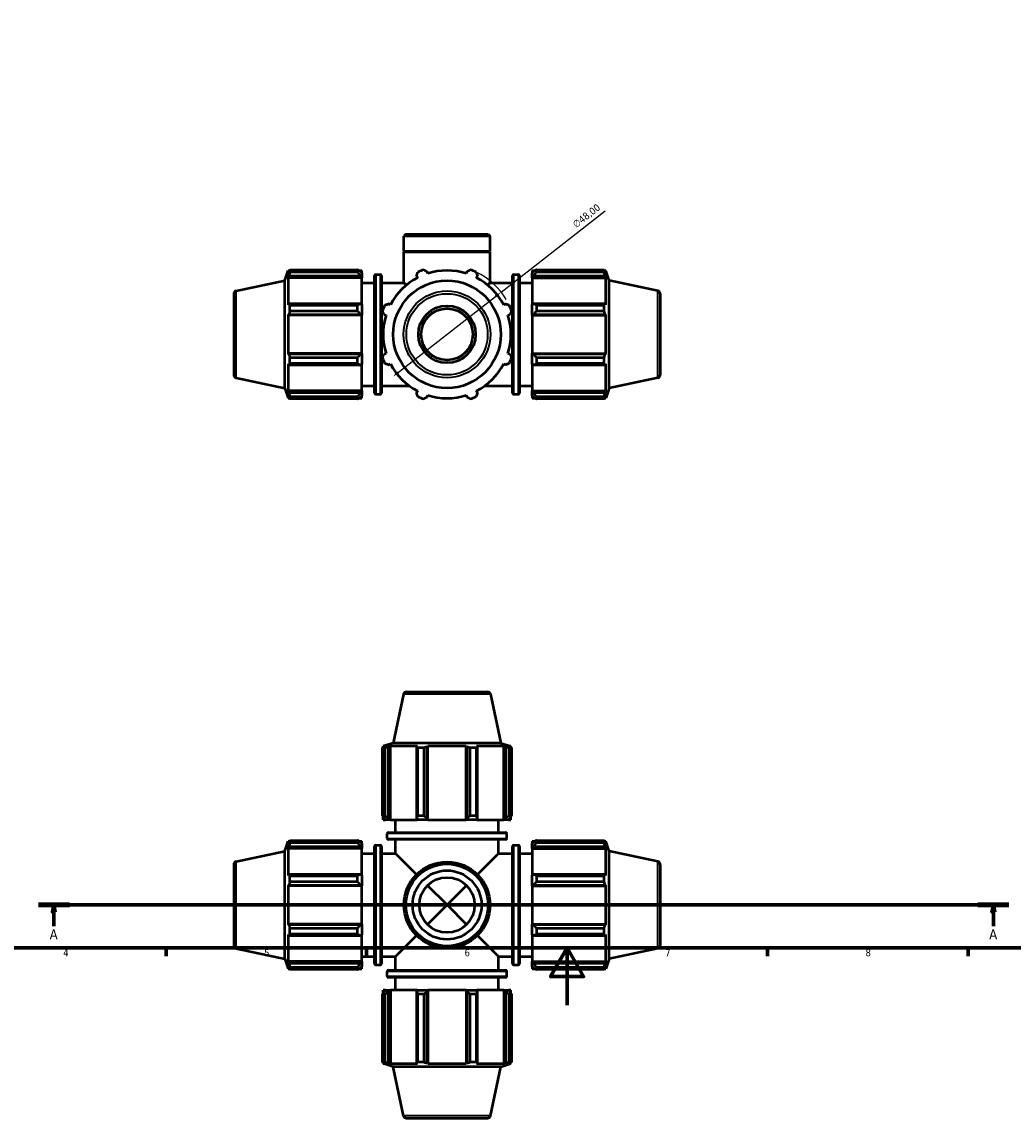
# Model space of a CAD drawing. Header units: millimetres. Extents: x 0 to 931, y -39 to 718.
# Tile 2 of 7: x 230 to 576, y -39 to 344. Entities that reach past the tile are written whole.
import ezdxf

# ---------------------------------------------------------------- set-up
doc = ezdxf.new("R2010")
doc.units = ezdxf.units.MM
doc.linetypes.add('CHAIN', pattern=[0.7087, 0.4724, -0.0591, 0.1181, -0.0591])
for name, color, linetype, lineweight in [('Border (ISO)', 7, 'Continuous', 70), ('Dimension (ISO)', 7, 'Continuous', 25), ('Section Line (ISO)', 7, 'CHAIN', 70), ('Visible (ISO)', 7, 'Continuous', 50), ('Visible Narrow (ISO)', 7, 'Continuous', 35)]:
    doc.layers.add(name, color=color, linetype=linetype, lineweight=lineweight)
doc.styles.add('Label Text (ISO)', font='tahoma.ttf')
doc.styles.add('Note Text (ISO)', font='tahoma.ttf')
doc.dimstyles.new('Default (ISO)', dxfattribs={"dimtxt": 2.5, "dimasz": 2.5, "dimexe": 3.175, "dimexo": 0, "dimgap": 0.762, "dimtad": 1, "dimrnd": 1e-08, "dimzin": 0, "dimtxsty": 'Note Text (ISO)', "dimcen": 0.09, "dimdle": 10, "dimclrd": 256, "dimclre": 256, "dimclrt": 256, "dimazin": 0, "dimtfac": 1.40208, "dimtmove": 0, "dimatfit": 3, "dimfxl": 1, "dimtolj": 1, "dimtzin": 0, "dimlwd": -1, "dimlwe": -1, "dimarcsym": 0})

# ---------------------------------------------------------------- blocks, each defined once
blk = doc.blocks.new('Borders Default Border')
at = {"layer": 'Border (ISO)'}
for p, q in [((280.33, 20), (280.33, 17.1)), ((350.42, 20), (350.42, 17.1)), ((490.58, 20), (490.58, 17.1)), ((560.67, 20), (560.67, 17.1))]:
    blk.add_line(p, q, dxfattribs=at)
at = {"layer": 'Border (ISO)', "flags": 128}
for points in [[(20, 20), (20, 574), (821, 574), (821, 20), (20, 20)], [(420.5, 0), (420.5, 20), (414.73, 10), (426.27, 10), (420.5, 20)]]:
    blk.add_lwpolyline(points, dxfattribs=at)
at = {"layer": 'Border (ISO)', "color": 232, "true_color": 0xca0064, "char_height": 2.5, "attachment_point": 7, "style": 'Note Text (ISO)'}
for s, insert in [('4', (244.42, 17.1)), ('5', (314.64, 17.05)), ('6', (384.66, 17.05)), ('7', (454.77, 17.1)), ('8', (524.81, 17.04))]:
    blk.add_mtext(s, dxfattribs=dict(at, insert=insert))
blk = doc.blocks.new('2dTransSection0')
at = {"layer": 'Section Line (ISO)', "linetype": 'CHAIN'}
blk.add_line((235.74, 35.03), (574.89, 35.03), dxfattribs=at)
at = {"layer": 'Section Line (ISO)', "linetype": 'Continuous', "lineweight": 140}
for p, q in [((235.74, 35.03), (246.56, 35.03)), ((564.07, 35.03), (574.89, 35.03))]:
    blk.add_line(p, q, dxfattribs=at)
at = {"layer": 'Section Line (ISO)', "linetype": 'Continuous'}
for p, q in [((241.15, 35.03), (240.65, 32.53)), ((241.15, 32.53), (241.15, 35.03)), ((241.65, 32.53), (241.15, 35.03)), ((569.48, 35.03), (568.98, 32.53)), ((569.48, 32.53), (569.48, 35.03)), ((569.98, 32.53), (569.48, 35.03)), ((240.65, 32.53), (241.65, 32.53)), ((241.15, 27.66), (241.15, 32.53)), ((568.98, 32.53), (569.98, 32.53)), ((569.48, 27.66), (569.48, 32.53))]:
    blk.add_line(p, q, dxfattribs=at)
at = {"layer": 'Section Line (ISO)', "linetype": 'Continuous', "flags": 128}
for points in [[(241.65, 32.53), (241.15, 35.03), (240.65, 32.53), (241.65, 32.53)], [(569.98, 32.53), (569.48, 35.03), (568.98, 32.53), (569.98, 32.53)]]:
    blk.add_lwpolyline(points, dxfattribs=at)
at = {"layer": 'Section Line (ISO)'}
for points in [[(241.65, 32.53), (241.15, 35.03), (240.65, 32.53), (241.65, 32.53)], [(569.98, 32.53), (569.48, 35.03), (568.98, 32.53), (569.98, 32.53)]]:
    blk.add_solid(points, dxfattribs=at)
at = {"layer": 'Section Line (ISO)', "char_height": 3.5, "attachment_point": 7, "style": 'Label Text (ISO)'}
for insert in [(239.66, 23.03), (567.99, 23.03)]:
    blk.add_mtext('A', dxfattribs=dict(at, insert=insert))
blk = doc.blocks.new('*D15')
at = {"layer": 'Defpoints', "color": 0, "transparency": 16777216}
for p in [(397.45, 249.28), (359.61, 219.74)]:
    blk.add_point(p, dxfattribs=at)
at = {"layer": 'Dimension (ISO)', "transparency": 16777216}
for p, q in [((397.45, 249.28), (433.82, 277.68)), ((361.58, 221.28), (395.48, 247.74))]:
    blk.add_line(p, q, dxfattribs=at)
blk.add_arc((378.53, 234.51), 24, 30.3997, 64.792, dxfattribs=at)
for points in [[(395.22, 248.07), (395.73, 247.42), (397.45, 249.28)], [(361.33, 221.61), (361.84, 220.95), (359.61, 219.74)]]:
    blk.add_solid(points, dxfattribs=at)
at = {"layer": 'Dimension (ISO)', "color": 232, "true_color": 0xca0064, "transparency": 16777216, "insert": (422.12, 273.58), "char_height": 2.5, "attachment_point": 1, "rotation": 37.9794, "style": 'Note Text (ISO)'}
blk.add_mtext('\\A1;∅48,00', dxfattribs=at)

msp = doc.modelspace()

# ---------------------------------------------------------------- linework, layer by layer
at = {"layer": 'Visible (ISO)'}
for p, q in [((364.1816, 269.5132), (363.4581, 268.7897)), ((363.4581, 263.5132), (363.4581, 268.7897)), ((393.6043, 268.7897), (363.4581, 268.7897)), ((364.1816, 269.5132), (392.8808, 269.5132)), ((392.8808, 269.5132), (393.6043, 268.7897)), ((393.6043, 263.5132), (393.6043, 268.7897)), ((393.6043, 263.5132), (363.4581, 263.5132)), ((363.7581, 263.2132), (363.4581, 263.5132)), ((393.6043, 263.2132), (363.4581, 263.2132)), ((363.4581, 252.5132), (363.4581, 263.2132)), ((393.3043, 263.2132), (393.6043, 263.5132)), ((393.6043, 252.5132), (393.6043, 263.2132)), ((321.9112, 253.3137), (323.0548, 256.8332)), ((323.0548, 256.8332), (323.0548, 255.8002)), ((323.0548, 256.8332), (323.4647, 256.8332)), ((323.6006, 257.0955), (347.2912, 257.0955)), ((323.6006, 256.2276), (323.6006, 257.0955)), ((347.2912, 256.2276), (347.2912, 257.0955)), ((347.7095, 256.8332), (348.7312, 256.8332)), ((348.7312, 256.0291), (348.7312, 256.8332)), ((408.3312, 256.8332), (408.3312, 256.0291)), ((408.3312, 256.8332), (409.3529, 256.8332)), ((409.7712, 257.0955), (409.7712, 256.2276)), ((409.7712, 257.0955), (433.4618, 257.0955)), ((433.4618, 256.2276), (433.4618, 257.0955)), ((433.5977, 256.8332), (434.0077, 256.8332)), ((434.0077, 255.8002), (434.0077, 256.8332)), ((435.1512, 253.3137), (434.0077, 256.8332)), ((304.8233, 249.6816), (321.9112, 253.3137)), ((321.9112, 215.7127), (321.9112, 253.3137)), ((323.2887, 256.4868), (323.0548, 255.8002)), ((323.0548, 254.3113), (323.2887, 254.9499)), ((323.0548, 254.3113), (323.0548, 244.8194)), ((348.7312, 254.3113), (323.0548, 254.3113)), ((323.2887, 254.9499), (348.2512, 254.9499)), ((347.2912, 256.2276), (323.6006, 256.2276)), ((348.7312, 256.0291), (348.2512, 256.4868)), ((348.2512, 254.9499), (348.7312, 254.5242)), ((348.7312, 256.0291), (348.7312, 254.5242)), ((348.7312, 254.5242), (348.7312, 254.3113)), ((348.7312, 244.9302), (348.7312, 254.3113)), ((353.2012, 214.0332), (353.2012, 254.9932)), ((353.6012, 255.3932), (355.2846, 255.3932)), ((355.6846, 254.9932), (355.6846, 214.0332)), ((367.8925, 254.9499), (368.225, 254.3113)), ((371.8195, 255.8002), (371.603, 256.4868)), ((385.4595, 256.4868), (385.243, 255.8002)), ((388.8374, 254.3113), (389.1699, 254.9499)), ((401.3779, 214.0332), (401.3779, 254.9932)), ((401.7779, 255.3932), (403.4612, 255.3932)), ((403.8612, 254.9932), (403.8612, 214.0332)), ((408.8112, 256.4868), (408.3312, 256.0291)), ((408.3312, 254.5242), (408.3312, 256.0291)), ((408.3312, 254.5242), (408.8112, 254.9499)), ((408.3312, 254.3113), (408.3312, 254.5242)), ((408.3312, 254.3113), (408.3312, 244.9302)), ((408.3312, 254.3113), (434.0077, 254.3113)), ((408.8112, 254.9499), (433.7737, 254.9499)), ((433.4618, 256.2276), (409.7712, 256.2276)), ((434.0077, 255.8002), (433.7737, 256.4868)), ((433.7737, 254.9499), (434.0077, 254.3113)), ((434.0077, 244.8194), (434.0077, 254.3113)), ((435.1512, 215.7127), (435.1512, 253.3137)), ((452.2391, 249.6816), (435.1512, 253.3137)), ((348.7312, 252.5132), (353.2012, 252.5132)), ((355.6846, 252.5132), (363.4581, 252.5132)), ((393.6043, 252.5132), (401.3779, 252.5132)), ((403.8612, 252.5132), (408.3312, 252.5132)), ((304.0312, 248.7034), (304.0312, 220.323)), ((453.0312, 248.7034), (453.0312, 220.323)), ((323.2887, 245.1519), (323.0548, 244.8194)), ((323.0548, 241.225), (323.2887, 241.4415)), ((348.2512, 245.1519), (323.2887, 245.1519)), ((323.2887, 241.4415), (348.2512, 241.4415)), ((323.6006, 242.6397), (323.6006, 244.7349)), ((323.6006, 244.7349), (347.2912, 244.7349)), ((347.2912, 242.6397), (323.6006, 242.6397)), ((347.2912, 242.6397), (347.2912, 244.7349)), ((348.7312, 244.9302), (348.2512, 245.1519)), ((348.2512, 241.4415), (348.7312, 241.2971)), ((348.7312, 244.9302), (348.7312, 241.2971)), ((356.5576, 241.4415), (357.2443, 241.225)), ((358.7331, 244.8194), (358.0945, 245.1519)), ((398.9679, 245.1519), (398.3293, 244.8194)), ((399.8182, 241.225), (400.5049, 241.4415)), ((408.8112, 245.1519), (408.3312, 244.9302)), ((408.3312, 241.2971), (408.3312, 244.9302)), ((408.3312, 241.2971), (408.8112, 241.4415)), ((433.7737, 245.1519), (408.8112, 245.1519)), ((408.8112, 241.4415), (433.7737, 241.4415)), ((409.7712, 244.7349), (409.7712, 242.6397)), ((409.7712, 244.7349), (433.4618, 244.7349)), ((433.4618, 242.6397), (409.7712, 242.6397)), ((433.4618, 242.6397), (433.4618, 244.7349)), ((434.0077, 244.8194), (433.7737, 245.1519)), ((433.7737, 241.4415), (434.0077, 241.225)), ((348.7312, 241.225), (323.0548, 241.225)), ((323.0548, 241.225), (323.0548, 227.8014)), ((348.7312, 241.2971), (348.7312, 241.225)), ((348.7312, 227.8014), (348.7312, 241.225)), ((408.3312, 241.225), (408.3312, 241.2971)), ((408.3312, 241.225), (408.3312, 227.8014)), ((408.3312, 241.225), (434.0077, 241.225)), ((434.0077, 227.8014), (434.0077, 241.225)), ((323.2887, 227.5849), (323.0548, 227.8014)), ((348.7312, 227.8014), (323.0548, 227.8014)), ((348.2512, 227.5849), (323.2887, 227.5849)), ((323.6006, 224.2915), (323.6006, 226.3866)), ((323.6006, 226.3866), (347.2912, 226.3866)), ((347.2912, 224.2915), (347.2912, 226.3866)), ((348.7312, 227.7293), (348.2512, 227.5849)), ((348.7312, 227.8014), (348.7312, 227.7293)), ((348.7312, 227.7293), (348.7312, 224.0961)), ((357.2443, 227.8014), (356.5576, 227.5849)), ((400.5049, 227.5849), (399.8182, 227.8014)), ((408.3312, 227.7293), (408.3312, 227.8014)), ((408.3312, 227.8014), (434.0077, 227.8014)), ((408.8112, 227.5849), (408.3312, 227.7293)), ((408.3312, 224.0961), (408.3312, 227.7293)), ((433.7737, 227.5849), (408.8112, 227.5849)), ((409.7712, 226.3866), (409.7712, 224.2915)), ((409.7712, 226.3866), (433.4618, 226.3866)), ((433.4618, 224.2915), (433.4618, 226.3866)), ((434.0077, 227.8014), (433.7737, 227.5849)), ((323.0548, 224.207), (323.2887, 223.8745)), ((323.0548, 224.207), (323.0548, 214.7151)), ((323.2887, 223.8745), (348.2512, 223.8745)), ((347.2912, 224.2915), (323.6006, 224.2915)), ((348.2512, 223.8745), (348.7312, 224.0961)), ((348.7312, 214.7151), (348.7312, 224.0961)), ((358.0945, 223.8745), (358.7331, 224.207)), ((398.3293, 224.207), (398.9679, 223.8745)), ((408.3312, 224.0961), (408.8112, 223.8745)), ((408.3312, 224.0961), (408.3312, 214.7151)), ((408.8112, 223.8745), (433.7737, 223.8745)), ((433.4618, 224.2915), (409.7712, 224.2915)), ((433.7737, 223.8745), (434.0077, 224.207)), ((434.0077, 214.7151), (434.0077, 224.207)), ((304.8233, 219.3448), (321.9112, 215.7127)), ((452.2391, 219.3448), (435.1512, 215.7127)), ((321.9112, 215.7127), (323.0548, 212.1932)), ((323.2887, 214.0765), (323.0548, 214.7151)), ((348.7312, 214.7151), (323.0548, 214.7151)), ((348.7312, 216.5132), (353.2012, 216.5132)), ((348.7312, 214.7151), (348.7312, 214.5022)), ((355.6846, 216.5132), (365.3334, 216.5132)), ((368.225, 214.7151), (367.8925, 214.0765)), ((389.1699, 214.0765), (388.8374, 214.7151)), ((391.729, 216.5132), (401.3779, 216.5132)), ((403.8612, 216.5132), (408.3312, 216.5132)), ((408.3312, 214.5022), (408.3312, 214.7151)), ((408.3312, 214.7151), (434.0077, 214.7151)), ((434.0077, 214.7151), (433.7737, 214.0765)), ((435.1512, 215.7127), (434.0077, 212.1932)), ((323.0548, 213.2262), (323.2887, 212.5396)), ((323.0548, 213.2262), (323.0548, 212.1932)), ((323.0548, 212.1932), (323.4647, 212.1932)), ((348.2512, 214.0765), (323.2887, 214.0765)), ((323.6006, 211.9309), (323.6006, 212.7988)), ((323.6006, 212.7988), (347.2912, 212.7988)), ((347.2912, 211.9309), (323.6006, 211.9309)), ((347.2912, 211.9309), (347.2912, 212.7988)), ((347.7095, 212.1932), (348.7312, 212.1932)), ((348.7312, 214.5022), (348.2512, 214.0765)), ((348.2512, 212.5396), (348.7312, 212.9973)), ((348.7312, 214.5022), (348.7312, 212.9973)), ((348.7312, 212.1932), (348.7312, 212.9973)), ((353.6012, 213.6332), (355.2846, 213.6332)), ((371.603, 212.5396), (371.8195, 213.2262)), ((385.243, 213.2262), (385.4595, 212.5396)), ((401.7779, 213.6332), (403.4612, 213.6332)), ((408.3312, 212.9973), (408.3312, 214.5022)), ((408.8112, 214.0765), (408.3312, 214.5022)), ((408.3312, 212.9973), (408.8112, 212.5396)), ((408.3312, 212.9973), (408.3312, 212.1932)), ((408.3312, 212.1932), (409.3529, 212.1932)), ((433.7737, 214.0765), (408.8112, 214.0765)), ((409.7712, 212.7988), (409.7712, 211.9309)), ((409.7712, 212.7988), (433.4618, 212.7988)), ((433.4618, 211.9309), (409.7712, 211.9309)), ((433.4618, 211.9309), (433.4618, 212.7988)), ((433.5977, 212.1932), (434.0077, 212.1932)), ((433.7737, 212.5396), (434.0077, 213.2262)), ((434.0077, 212.1932), (434.0077, 213.2262)), ((363.3629, 108.7367), (359.7307, 91.6488)), ((364.341, 109.5288), (392.7214, 109.5288)), ((393.6996, 108.7367), (397.3317, 91.6488)), ((355.9489, 66.2688), (355.9489, 89.9594)), ((356.8168, 89.9594), (355.9489, 89.9594)), ((359.7307, 91.6488), (356.2112, 90.5052)), ((357.2443, 90.5052), (356.2112, 90.5052)), ((356.2112, 90.0953), (356.2112, 90.5052)), ((357.2443, 90.5052), (356.5576, 90.2713)), ((356.8168, 89.9594), (356.8168, 66.2688)), ((358.0945, 90.2713), (358.7331, 90.5052)), ((358.0945, 65.3088), (358.0945, 90.2713)), ((368.225, 90.5052), (358.7331, 90.5052)), ((358.7331, 64.8288), (358.7331, 90.5052)), ((397.3317, 91.6488), (359.7307, 91.6488)), ((368.225, 90.5052), (367.8925, 90.2713)), ((367.8925, 90.2713), (367.8925, 65.3088)), ((368.3095, 66.2688), (368.3095, 89.9594)), ((370.4047, 89.9594), (368.3095, 89.9594)), ((370.4047, 89.9594), (370.4047, 66.2688)), ((371.603, 90.2713), (371.8195, 90.5052)), ((371.603, 65.3088), (371.603, 90.2713)), ((385.243, 90.5052), (371.8195, 90.5052)), ((371.8195, 64.8288), (371.8195, 90.5052)), ((385.243, 90.5052), (385.4595, 90.2713)), ((385.243, 64.8288), (385.243, 90.5052)), ((385.4595, 90.2713), (385.4595, 65.3088)), ((386.6578, 66.2688), (386.6578, 89.9594)), ((388.753, 89.9594), (386.6578, 89.9594)), ((388.753, 89.9594), (388.753, 66.2688)), ((389.1699, 90.2713), (388.8374, 90.5052)), ((398.3293, 90.5052), (388.8374, 90.5052)), ((389.1699, 65.3088), (389.1699, 90.2713)), ((397.3317, 91.6488), (400.8512, 90.5052)), ((398.3293, 90.5052), (398.9679, 90.2713)), ((398.3293, 64.8288), (398.3293, 90.5052)), ((398.9679, 90.2713), (398.9679, 65.3088)), ((400.5049, 90.2713), (399.8182, 90.5052)), ((400.8512, 90.5052), (399.8182, 90.5052)), ((400.2456, 66.2688), (400.2456, 89.9594)), ((401.1135, 89.9594), (400.2456, 89.9594)), ((400.8512, 90.0953), (400.8512, 90.5052)), ((401.1135, 89.9594), (401.1135, 66.2688)), ((355.9489, 66.2688), (356.8168, 66.2688)), ((356.2112, 64.8288), (356.2112, 65.8505)), ((356.5576, 65.3088), (357.0154, 64.8288)), ((358.5203, 64.8288), (358.0945, 65.3088)), ((367.8925, 65.3088), (368.1142, 64.8288)), ((368.3095, 66.2688), (370.4047, 66.2688)), ((371.7473, 64.8288), (371.603, 65.3088)), ((385.4595, 65.3088), (385.3151, 64.8288)), ((386.6578, 66.2688), (388.753, 66.2688)), ((388.9483, 64.8288), (389.1699, 65.3088)), ((398.9679, 65.3088), (398.5422, 64.8288)), ((400.0471, 64.8288), (400.5049, 65.3088)), ((400.2456, 66.2688), (401.1135, 66.2688)), ((400.8512, 64.8288), (400.8512, 65.8505)), ((356.2112, 64.8288), (357.0154, 64.8288)), ((358.5203, 64.8288), (357.0154, 64.8288)), ((358.7331, 64.8288), (358.5203, 64.8288)), ((358.7331, 64.8288), (368.1142, 64.8288)), ((360.5312, 60.3588), (360.5312, 64.8288)), ((371.7473, 64.8288), (368.1142, 64.8288)), ((371.8195, 64.8288), (371.7473, 64.8288)), ((371.8195, 64.8288), (385.243, 64.8288)), ((385.3151, 64.8288), (385.243, 64.8288)), ((388.9483, 64.8288), (385.3151, 64.8288)), ((388.9483, 64.8288), (398.3293, 64.8288)), ((396.5312, 60.3588), (396.5312, 64.8288)), ((398.5422, 64.8288), (398.3293, 64.8288)), ((400.0471, 64.8288), (398.5422, 64.8288)), ((400.0471, 64.8288), (400.8512, 64.8288)), ((323.6006, 56.7432), (323.6006, 57.6111)), ((323.6006, 57.6111), (347.2912, 57.6111)), ((347.2912, 56.7432), (347.2912, 57.6111)), ((357.6512, 58.2755), (357.6512, 59.9588)), ((358.0512, 60.3588), (399.0112, 60.3588)), ((399.0112, 57.8755), (358.0512, 57.8755)), ((360.5312, 53.0288), (360.5312, 57.8755)), ((396.5312, 53.0288), (396.5312, 57.8755)), ((399.4112, 58.2755), (399.4112, 59.9588)), ((409.7712, 57.6111), (409.7712, 56.7432)), ((409.7712, 57.6111), (433.4618, 57.6111)), ((433.4618, 56.7432), (433.4618, 57.6111)), ((304.8233, 50.1972), (321.9112, 53.8293)), ((321.9112, 53.8293), (323.0548, 57.3488)), ((321.9112, 16.2283), (321.9112, 53.8293)), ((323.0548, 57.3488), (323.0548, 56.3157)), ((323.0548, 57.3488), (323.4647, 57.3488)), ((323.2887, 57.0024), (323.0548, 56.3157)), ((323.0548, 54.8269), (323.2887, 55.4655)), ((348.7312, 54.8269), (323.0548, 54.8269)), ((323.0548, 54.8269), (323.0548, 45.335)), ((323.2887, 55.4655), (348.2512, 55.4655)), ((347.2912, 56.7432), (323.6006, 56.7432)), ((347.7095, 57.3488), (348.7312, 57.3488)), ((348.7312, 56.5446), (348.2512, 57.0024)), ((348.2512, 55.4655), (348.7312, 55.0398)), ((348.7312, 56.5446), (348.7312, 57.3488)), ((348.7312, 56.5446), (348.7312, 55.0398)), ((348.7312, 55.0398), (348.7312, 54.8269)), ((348.7312, 45.4458), (348.7312, 54.8269)), ((353.2012, 14.5488), (353.2012, 55.5088)), ((353.6012, 55.9088), (355.2846, 55.9088)), ((355.6846, 55.5088), (355.6846, 14.5488)), ((401.3779, 14.5488), (401.3779, 55.5088)), ((401.7779, 55.9088), (403.4612, 55.9088)), ((403.8612, 55.5088), (403.8612, 14.5488)), ((408.3312, 57.3488), (408.3312, 56.5446)), ((408.3312, 57.3488), (409.3529, 57.3488)), ((408.8112, 57.0024), (408.3312, 56.5446)), ((408.3312, 55.0398), (408.3312, 56.5446)), ((408.3312, 55.0398), (408.8112, 55.4655)), ((408.3312, 54.8269), (408.3312, 55.0398)), ((408.3312, 54.8269), (408.3312, 45.4458)), ((408.3312, 54.8269), (434.0077, 54.8269)), ((408.8112, 55.4655), (433.7737, 55.4655)), ((433.4618, 56.7432), (409.7712, 56.7432)), ((433.5977, 57.3488), (434.0077, 57.3488)), ((434.0077, 56.3157), (433.7737, 57.0024)), ((433.7737, 55.4655), (434.0077, 54.8269)), ((434.0077, 56.3157), (434.0077, 57.3488)), ((435.1512, 53.8293), (434.0077, 57.3488)), ((434.0077, 45.335), (434.0077, 54.8269)), ((435.1512, 16.2283), (435.1512, 53.8293)), ((452.2391, 50.1972), (435.1512, 53.8293)), ((348.7312, 53.0288), (353.2012, 53.0288)), ((355.6846, 53.0288), (360.5312, 53.0288)), ((360.5312, 53.0288), (367.8729, 45.6871)), ((389.1895, 45.6871), (396.5312, 53.0288)), ((396.5312, 53.0288), (401.3779, 53.0288)), ((403.8612, 53.0288), (408.3312, 53.0288)), ((304.0312, 49.219), (304.0312, 20.8386)), ((453.0312, 49.219), (453.0312, 20.8386)), ((323.2887, 45.6675), (323.0548, 45.335)), ((348.2512, 45.6675), (323.2887, 45.6675)), ((323.6006, 43.1553), (323.6006, 45.2505)), ((323.6006, 45.2505), (347.2912, 45.2505)), ((347.2912, 43.1553), (323.6006, 43.1553)), ((347.2912, 43.1553), (347.2912, 45.2505)), ((348.7312, 45.4458), (348.2512, 45.6675)), ((348.7312, 45.4458), (348.7312, 41.8127)), ((408.8112, 45.6675), (408.3312, 45.4458)), ((408.3312, 41.8127), (408.3312, 45.4458)), ((433.7737, 45.6675), (408.8112, 45.6675)), ((409.7712, 45.2505), (409.7712, 43.1553)), ((409.7712, 45.2505), (433.4618, 45.2505)), ((433.4618, 43.1553), (409.7712, 43.1553)), ((433.4618, 43.1553), (433.4618, 45.2505)), ((434.0077, 45.335), (433.7737, 45.6675)), ((323.0548, 41.7405), (323.2887, 41.957)), ((348.7312, 41.7405), (323.0548, 41.7405)), ((323.0548, 41.7405), (323.0548, 28.317)), ((323.2887, 41.957), (348.2512, 41.957)), ((348.2512, 41.957), (348.7312, 41.8127)), ((348.7312, 41.8127), (348.7312, 41.7405)), ((348.7312, 28.317), (348.7312, 41.7405)), ((378.5312, 35.0288), (371.7099, 41.8501)), ((385.3525, 41.8501), (378.5312, 35.0288)), ((408.3312, 41.8127), (408.8112, 41.957)), ((408.3312, 41.7405), (408.3312, 41.8127)), ((408.3312, 41.7405), (408.3312, 28.317)), ((408.3312, 41.7405), (434.0077, 41.7405)), ((408.8112, 41.957), (433.7737, 41.957)), ((433.7737, 41.957), (434.0077, 41.7405)), ((434.0077, 28.317), (434.0077, 41.7405)), ((371.7099, 28.2075), (378.5312, 35.0288)), ((378.5312, 35.0288), (385.3525, 28.2075)), ((323.2887, 28.1005), (323.0548, 28.317)), ((348.7312, 28.317), (323.0548, 28.317)), ((348.2512, 28.1005), (323.2887, 28.1005)), ((323.6006, 26.9022), (347.2912, 26.9022)), ((323.6006, 24.807), (323.6006, 26.9022)), ((347.2912, 24.807), (347.2912, 26.9022)), ((348.7312, 28.2449), (348.2512, 28.1005)), ((348.7312, 28.317), (348.7312, 28.2449)), ((348.7312, 28.2449), (348.7312, 24.6117)), ((408.3312, 28.2449), (408.3312, 28.317)), ((408.3312, 28.317), (434.0077, 28.317)), ((408.3312, 24.6117), (408.3312, 28.2449)), ((408.8112, 28.1005), (408.3312, 28.2449)), ((433.7737, 28.1005), (408.8112, 28.1005)), ((409.7712, 26.9022), (409.7712, 24.807)), ((409.7712, 26.9022), (433.4618, 26.9022)), ((433.4618, 24.807), (433.4618, 26.9022)), ((434.0077, 28.317), (433.7737, 28.1005)), ((323.0548, 24.7226), (323.0548, 15.2307)), ((323.0548, 24.7226), (323.2887, 24.3901)), ((323.2887, 24.3901), (348.2512, 24.3901)), ((347.2912, 24.807), (323.6006, 24.807)), ((348.2512, 24.3901), (348.7312, 24.6117)), ((348.7312, 15.2307), (348.7312, 24.6117)), ((367.8729, 24.3705), (360.5312, 17.0288)), ((396.5312, 17.0288), (389.1895, 24.3705)), ((408.3312, 24.6117), (408.3312, 15.2307)), ((408.3312, 24.6117), (408.8112, 24.3901)), ((408.8112, 24.3901), (433.7737, 24.3901)), ((433.4618, 24.807), (409.7712, 24.807)), ((433.7737, 24.3901), (434.0077, 24.7226)), ((434.0077, 15.2307), (434.0077, 24.7226)), ((304.8233, 19.8604), (321.9112, 16.2283)), ((452.2391, 19.8604), (435.1512, 16.2283)), ((321.9112, 16.2283), (323.0548, 12.7088)), ((348.7312, 17.0288), (353.2012, 17.0288)), ((355.6846, 17.0288), (360.5312, 17.0288)), ((360.5312, 12.1821), (360.5312, 17.0288)), ((396.5312, 12.1821), (396.5312, 17.0288)), ((396.5312, 17.0288), (401.3779, 17.0288)), ((403.8612, 17.0288), (408.3312, 17.0288)), ((435.1512, 16.2283), (434.0077, 12.7088)), ((323.2887, 14.5921), (323.0548, 15.2307)), ((348.7312, 15.2307), (323.0548, 15.2307)), ((323.0548, 13.7418), (323.2887, 13.0551)), ((323.0548, 13.7418), (323.0548, 12.7088)), ((323.0548, 12.7088), (323.4647, 12.7088)), ((348.2512, 14.5921), (323.2887, 14.5921)), ((323.6006, 12.4465), (323.6006, 13.3144)), ((323.6006, 13.3144), (347.2912, 13.3144)), ((347.2912, 12.4465), (323.6006, 12.4465)), ((347.2912, 12.4465), (347.2912, 13.3144)), ((347.7095, 12.7088), (348.7312, 12.7088)), ((348.7312, 15.0178), (348.2512, 14.5921)), ((348.2512, 13.0551), (348.7312, 13.5129)), ((348.7312, 15.2307), (348.7312, 15.0178)), ((348.7312, 15.0178), (348.7312, 13.5129)), ((348.7312, 12.7088), (348.7312, 13.5129)), ((353.6012, 14.1488), (355.2846, 14.1488)), ((357.6512, 10.0988), (357.6512, 11.7821)), ((358.0512, 12.1821), (399.0112, 12.1821)), ((399.4112, 10.0988), (399.4112, 11.7821)), ((401.7779, 14.1488), (403.4612, 14.1488)), ((408.3312, 15.0178), (408.3312, 15.2307)), ((408.3312, 15.2307), (434.0077, 15.2307)), ((408.3312, 13.5129), (408.3312, 15.0178)), ((408.8112, 14.5921), (408.3312, 15.0178)), ((408.3312, 13.5129), (408.3312, 12.7088)), ((408.3312, 13.5129), (408.8112, 13.0551)), ((408.3312, 12.7088), (409.3529, 12.7088)), ((433.7737, 14.5921), (408.8112, 14.5921)), ((409.7712, 13.3144), (409.7712, 12.4465)), ((409.7712, 13.3144), (433.4618, 13.3144)), ((433.4618, 12.4465), (409.7712, 12.4465)), ((433.4618, 12.4465), (433.4618, 13.3144)), ((433.5977, 12.7088), (434.0077, 12.7088)), ((434.0077, 15.2307), (433.7737, 14.5921)), ((433.7737, 13.0551), (434.0077, 13.7418)), ((434.0077, 12.7088), (434.0077, 13.7418)), ((399.0112, 9.6988), (358.0512, 9.6988)), ((360.5312, 5.2288), (360.5312, 9.6988)), ((396.5312, 5.2288), (396.5312, 9.6988)), ((357.0154, 5.2288), (356.2112, 5.2288)), ((356.2112, 4.2071), (356.2112, 5.2288)), ((357.0154, 5.2288), (356.5576, 4.7488)), ((357.0154, 5.2288), (358.5203, 5.2288)), ((358.0945, 4.7488), (358.5203, 5.2288)), ((358.0945, -20.2137), (358.0945, 4.7488)), ((358.5203, 5.2288), (358.7331, 5.2288)), ((368.1142, 5.2288), (358.7331, 5.2288)), ((358.7331, 5.2288), (358.7331, -20.4477)), ((368.1142, 5.2288), (367.8925, 4.7488)), ((367.8925, 4.7488), (367.8925, -20.2137)), ((368.1142, 5.2288), (371.7473, 5.2288)), ((371.603, 4.7488), (371.7473, 5.2288)), ((371.603, -20.2137), (371.603, 4.7488)), ((371.7473, 5.2288), (371.8195, 5.2288)), ((385.243, 5.2288), (371.8195, 5.2288)), ((371.8195, 5.2288), (371.8195, -20.4477)), ((385.243, 5.2288), (385.3151, 5.2288)), ((385.243, 5.2288), (385.243, -20.4477)), ((385.3151, 5.2288), (388.9483, 5.2288)), ((385.3151, 5.2288), (385.4595, 4.7488)), ((385.4595, 4.7488), (385.4595, -20.2137)), ((398.3293, 5.2288), (388.9483, 5.2288)), ((389.1699, 4.7488), (388.9483, 5.2288)), ((389.1699, -20.2137), (389.1699, 4.7488)), ((398.3293, 5.2288), (398.5422, 5.2288)), ((398.3293, 5.2288), (398.3293, -20.4477)), ((398.5422, 5.2288), (400.0471, 5.2288)), ((398.5422, 5.2288), (398.9679, 4.7488)), ((398.9679, 4.7488), (398.9679, -20.2137)), ((400.8512, 5.2288), (400.0471, 5.2288)), ((400.5049, 4.7488), (400.0471, 5.2288)), ((400.8512, 4.2071), (400.8512, 5.2288)), ((356.8168, 3.7888), (355.9489, 3.7888)), ((355.9489, -19.9018), (355.9489, 3.7888)), ((356.8168, 3.7888), (356.8168, -19.9018)), ((370.4047, 3.7888), (368.3095, 3.7888)), ((368.3095, -19.9018), (368.3095, 3.7888)), ((370.4047, 3.7888), (370.4047, -19.9018)), ((388.753, 3.7888), (386.6578, 3.7888)), ((386.6578, -19.9018), (386.6578, 3.7888)), ((388.753, 3.7888), (388.753, -19.9018)), ((401.1135, 3.7888), (400.2456, 3.7888)), ((400.2456, -19.9018), (400.2456, 3.7888)), ((401.1135, 3.7888), (401.1135, -19.9018)), ((356.8168, -19.9018), (355.9489, -19.9018)), ((356.2112, -20.4477), (356.2112, -20.0377)), ((356.2112, -20.4477), (357.2443, -20.4477)), ((359.7307, -21.5912), (356.2112, -20.4477)), ((356.5576, -20.2137), (357.2443, -20.4477)), ((358.7331, -20.4477), (358.0945, -20.2137)), ((358.7331, -20.4477), (368.225, -20.4477)), ((397.3317, -21.5912), (359.7307, -21.5912)), ((363.3629, -38.6791), (359.7307, -21.5912)), ((367.8925, -20.2137), (368.225, -20.4477)), ((370.4047, -19.9018), (368.3095, -19.9018)), ((371.8195, -20.4477), (371.603, -20.2137)), ((371.8195, -20.4477), (385.243, -20.4477)), ((385.4595, -20.2137), (385.243, -20.4477)), ((388.753, -19.9018), (386.6578, -19.9018)), ((388.8374, -20.4477), (389.1699, -20.2137)), ((388.8374, -20.4477), (398.3293, -20.4477)), ((393.6996, -38.6791), (397.3317, -21.5912)), ((397.3317, -21.5912), (400.8512, -20.4477)), ((398.9679, -20.2137), (398.3293, -20.4477)), ((399.8182, -20.4477), (400.5049, -20.2137)), ((399.8182, -20.4477), (400.8512, -20.4477)), ((401.1135, -19.9018), (400.2456, -19.9018)), ((400.8512, -20.4477), (400.8512, -20.0377)), ((364.341, -39.4712), (392.7214, -39.4712))]:
    msp.add_line(p, q, dxfattribs=at)
for centre, radius in [((378.5312, 234.5132), 18.8005), ((378.5312, 234.5132), 10), ((378.5312, 234.5132), 9), ((378.5312, 35.0288), 15.0731), ((378.5312, 35.0288), 14.3496), ((378.5312, 35.0288), 12.0585), ((378.5312, 35.0288), 9.6468)]:
    msp.add_circle(centre, radius, dxfattribs=at)
for centre, radius, start, end in [((378.5312, 234.5132), 24, 109.791984, 115.208016), ((378.5312, 234.5132), 22.32, 72.5, 107.5), ((378.5312, 234.5132), 24, 64.791984, 70.208016), ((353.6012, 254.9932), 0.4, 90, 180), ((355.2846, 254.9932), 0.4, 0, 90), ((378.5312, 234.5132), 22.32, 117.5, 152.5), ((378.5312, 234.5132), 22.32, 27.5, 62.5), ((401.7779, 254.9932), 0.4, 90, 180), ((403.4612, 254.9932), 0.4, 0, 90), ((305.0312, 248.7034), 1, 102, 180), ((452.0312, 248.7034), 1, 0, 78), ((378.5312, 234.5132), 24, 154.791984, 160.208016), ((378.5312, 234.5132), 24, 19.791984, 25.208016), ((378.5312, 234.5132), 22.32, 162.5, 197.5), ((378.5312, 234.5132), 22.32, 342.5, 17.5), ((378.5312, 234.5132), 24, 199.791984, 205.208016), ((378.5312, 234.5132), 24, 334.791984, 340.208016), ((378.5312, 234.5132), 22.32, 207.5, 242.5), ((378.5312, 234.5132), 22.32, 297.5, 332.5), ((305.0312, 220.323), 1, 180, 258), ((452.0312, 220.323), 1, 282, 0), ((353.6012, 214.0332), 0.4, 180, 270), ((355.2846, 214.0332), 0.4, 270, 0), ((378.5312, 234.5132), 24, 244.791984, 250.208016), ((378.5312, 234.5132), 22.32, 252.5, 287.5), ((378.5312, 234.5132), 24, 289.791984, 295.208016), ((401.7779, 214.0332), 0.4, 180, 270), ((403.4612, 214.0332), 0.4, 270, 0), ((364.341, 108.5288), 1, 90, 168), ((392.7214, 108.5288), 1, 12, 90), ((358.0512, 59.9588), 0.4, 90, 180), ((358.0512, 58.2755), 0.4, 180, 270), ((399.0112, 59.9588), 0.4, 0, 90), ((399.0112, 58.2755), 0.4, 270, 0), ((353.6012, 55.5088), 0.4, 90, 180), ((355.2846, 55.5088), 0.4, 0, 90), ((401.7779, 55.5088), 0.4, 90, 180), ((403.4612, 55.5088), 0.4, 0, 90), ((305.0312, 49.219), 1, 102, 180), ((452.0312, 49.219), 1, 0, 78), ((305.0312, 20.8386), 1, 180, 258), ((452.0312, 20.8386), 1, 282, 0), ((353.6012, 14.5488), 0.4, 180, 270), ((355.2846, 14.5488), 0.4, 270, 0), ((358.0512, 11.7821), 0.4, 90, 180), ((399.0112, 11.7821), 0.4, 0, 90), ((401.7779, 14.5488), 0.4, 180, 270), ((403.4612, 14.5488), 0.4, 270, 0), ((358.0512, 10.0988), 0.4, 180, 270), ((399.0112, 10.0988), 0.4, 270, 0), ((364.341, -38.4712), 1, 192, 270), ((392.7214, -38.4712), 1, 270, 348)]:
    msp.add_arc(centre, radius, start, end, dxfattribs=at)
for points, weights in [([(323.2887, 256.4868), (323.4384, 256.7849), (323.6006, 257.0955)], [1.00484929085, 1.00283111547, 1]), ([(348.2512, 256.4868), (347.7904, 256.7849), (347.2912, 257.0955)], [1.00650388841, 1.01245878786, 1.01761753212]), ([(370.4047, 257.0955), (371.016, 256.7849), (371.603, 256.4868)], [1, 1.00283111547, 1.00484929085]), ([(385.4595, 256.4868), (386.0464, 256.7849), (386.6578, 257.0955)], [1.00484929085, 1.00283111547, 1]), ([(409.7712, 257.0955), (409.272, 256.7849), (408.8112, 256.4868)], [1.01761753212, 1.01245878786, 1.00650388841]), ([(433.4618, 257.0955), (433.624, 256.7849), (433.7737, 256.4868)], [1, 1.00283111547, 1.00484929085]), ([(323.6006, 256.2276), (323.4384, 255.5757), (323.2887, 254.9499)], [1, 1.00283111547, 1.00484929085]), ([(347.2912, 256.2276), (347.7904, 255.5757), (348.2512, 254.9499)], [1.01761753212, 1.01245878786, 1.00650388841]), ([(367.8925, 254.9499), (368.0967, 255.5757), (368.3095, 256.2276)], [1.00484929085, 1.00283111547, 1]), ([(388.753, 256.2276), (388.9657, 255.5757), (389.1699, 254.9499)], [1, 1.00283111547, 1.00484929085]), ([(408.8112, 254.9499), (409.272, 255.5757), (409.7712, 256.2276)], [1.00650388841, 1.01245878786, 1.01761753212]), ([(433.7737, 254.9499), (433.624, 255.5757), (433.4618, 256.2276)], [1.00484929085, 1.00283111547, 1]), ([(323.2887, 245.1519), (323.4384, 244.9477), (323.6006, 244.7349)], [1.00484929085, 1.00283111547, 1]), ([(323.6006, 242.6397), (323.4384, 242.0284), (323.2887, 241.4415)], [1, 1.00283111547, 1.00484929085]), ([(348.2512, 245.1519), (347.7904, 244.9477), (347.2912, 244.7349)], [1.00650388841, 1.01245878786, 1.01761753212]), ([(347.2912, 242.6397), (347.7904, 242.0284), (348.2512, 241.4415)], [1.01761753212, 1.01245878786, 1.00650388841]), ([(356.5576, 241.4415), (356.2595, 242.0284), (355.9489, 242.6397)], [1.00484929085, 1.00283111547, 1]), ([(356.8168, 244.7349), (357.4687, 244.9477), (358.0945, 245.1519)], [1, 1.00283111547, 1.00484929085]), ([(398.9679, 245.1519), (399.5938, 244.9477), (400.2456, 244.7349)], [1.00484929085, 1.00283111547, 1]), ([(401.1135, 242.6397), (400.803, 242.0284), (400.5049, 241.4415)], [1, 1.00283111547, 1.00484929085]), ([(409.7712, 244.7349), (409.272, 244.9477), (408.8112, 245.1519)], [1.01761753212, 1.01245878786, 1.00650388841]), ([(408.8112, 241.4415), (409.272, 242.0284), (409.7712, 242.6397)], [1.00650388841, 1.01245878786, 1.01761753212]), ([(433.4618, 244.7349), (433.624, 244.9477), (433.7737, 245.1519)], [1, 1.00283111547, 1.00484929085]), ([(433.7737, 241.4415), (433.624, 242.0284), (433.4618, 242.6397)], [1.00484929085, 1.00283111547, 1]), ([(323.2887, 227.5849), (323.4384, 226.998), (323.6006, 226.3866)], [1.00484929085, 1.00283111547, 1]), ([(348.2512, 227.5849), (347.7904, 226.998), (347.2912, 226.3866)], [1.00650388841, 1.01245878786, 1.01761753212]), ([(355.9489, 226.3866), (356.2595, 226.998), (356.5576, 227.5849)], [1, 1.00283111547, 1.00484929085]), ([(400.5049, 227.5849), (400.803, 226.998), (401.1135, 226.3866)], [1.00484929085, 1.00283111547, 1]), ([(409.7712, 226.3866), (409.272, 226.998), (408.8112, 227.5849)], [1.01761753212, 1.01245878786, 1.00650388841]), ([(433.4618, 226.3866), (433.624, 226.998), (433.7737, 227.5849)], [1, 1.00283111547, 1.00484929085]), ([(323.6006, 224.2915), (323.4384, 224.0787), (323.2887, 223.8745)], [1, 1.00283111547, 1.00484929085]), ([(347.2912, 224.2915), (347.7904, 224.0787), (348.2512, 223.8745)], [1.01761753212, 1.01245878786, 1.00650388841]), ([(358.0945, 223.8745), (357.4687, 224.0787), (356.8168, 224.2915)], [1.00484929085, 1.00283111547, 1]), ([(400.2456, 224.2915), (399.5938, 224.0787), (398.9679, 223.8745)], [1, 1.00283111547, 1.00484929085]), ([(408.8112, 223.8745), (409.272, 224.0787), (409.7712, 224.2915)], [1.00650388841, 1.01245878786, 1.01761753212]), ([(433.7737, 223.8745), (433.624, 224.0787), (433.4618, 224.2915)], [1.00484929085, 1.00283111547, 1]), ([(323.2887, 214.0765), (323.4384, 213.4507), (323.6006, 212.7988)], [1.00484929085, 1.00283111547, 1]), ([(323.6006, 211.9309), (323.4384, 212.2415), (323.2887, 212.5396)], [1, 1.00283111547, 1.00484929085]), ([(348.2512, 214.0765), (347.7904, 213.4507), (347.2912, 212.7988)], [1.00650388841, 1.01245878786, 1.01761753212]), ([(347.2912, 211.9309), (347.7904, 212.2415), (348.2512, 212.5396)], [1.01761753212, 1.01245878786, 1.00650388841]), ([(368.3095, 212.7988), (368.0967, 213.4507), (367.8925, 214.0765)], [1, 1.00283111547, 1.00484929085]), ([(371.603, 212.5396), (371.016, 212.2415), (370.4047, 211.9309)], [1.00484929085, 1.00283111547, 1]), ([(386.6578, 211.9309), (386.0464, 212.2415), (385.4595, 212.5396)], [1, 1.00283111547, 1.00484929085]), ([(389.1699, 214.0765), (388.9657, 213.4507), (388.753, 212.7988)], [1.00484929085, 1.00283111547, 1]), ([(409.7712, 212.7988), (409.272, 213.4507), (408.8112, 214.0765)], [1.01761753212, 1.01245878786, 1.00650388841]), ([(408.8112, 212.5396), (409.272, 212.2415), (409.7712, 211.9309)], [1.00650388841, 1.01245878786, 1.01761753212]), ([(433.4618, 212.7988), (433.624, 213.4507), (433.7737, 214.0765)], [1, 1.00283111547, 1.00484929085]), ([(433.7737, 212.5396), (433.624, 212.2415), (433.4618, 211.9309)], [1.00484929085, 1.00283111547, 1]), ([(355.9489, 89.9594), (356.2595, 90.1216), (356.5576, 90.2713)], [1, 1.00283111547, 1.00484929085]), ([(358.0945, 90.2713), (357.4687, 90.1216), (356.8168, 89.9594)], [1.00484929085, 1.00283111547, 1]), ([(368.3095, 89.9594), (368.0967, 90.1216), (367.8925, 90.2713)], [1, 1.00283111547, 1.00484929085]), ([(371.603, 90.2713), (371.016, 90.1216), (370.4047, 89.9594)], [1.00484929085, 1.00283111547, 1]), ([(386.6578, 89.9594), (386.0464, 90.1216), (385.4595, 90.2713)], [1, 1.00283111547, 1.00484929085]), ([(389.1699, 90.2713), (388.9657, 90.1216), (388.753, 89.9594)], [1.00484929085, 1.00283111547, 1]), ([(400.2456, 89.9594), (399.5938, 90.1216), (398.9679, 90.2713)], [1, 1.00283111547, 1.00484929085]), ([(400.5049, 90.2713), (400.803, 90.1216), (401.1135, 89.9594)], [1.00484929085, 1.00283111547, 1]), ([(355.9489, 66.2688), (356.2595, 65.7696), (356.5576, 65.3088)], [1.01761753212, 1.01245878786, 1.00650388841]), ([(358.0945, 65.3088), (357.4687, 65.7696), (356.8168, 66.2688)], [1.00650388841, 1.01245878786, 1.01761753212]), ([(368.3095, 66.2688), (368.0967, 65.7696), (367.8925, 65.3088)], [1.01761753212, 1.01245878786, 1.00650388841]), ([(371.603, 65.3088), (371.016, 65.7696), (370.4047, 66.2688)], [1.00650388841, 1.01245878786, 1.01761753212]), ([(386.6578, 66.2688), (386.0464, 65.7696), (385.4595, 65.3088)], [1.01761753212, 1.01245878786, 1.00650388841]), ([(389.1699, 65.3088), (388.9657, 65.7696), (388.753, 66.2688)], [1.00650388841, 1.01245878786, 1.01761753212]), ([(400.2456, 66.2688), (399.5938, 65.7696), (398.9679, 65.3088)], [1.01761753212, 1.01245878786, 1.00650388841]), ([(400.5049, 65.3088), (400.803, 65.7696), (401.1135, 66.2688)], [1.00650388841, 1.01245878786, 1.01761753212]), ([(323.2887, 57.0024), (323.4384, 57.3005), (323.6006, 57.6111)], [1.00484929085, 1.00283111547, 1]), ([(348.2512, 57.0024), (347.7904, 57.3005), (347.2912, 57.6111)], [1.00650388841, 1.01245878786, 1.01761753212]), ([(409.7712, 57.6111), (409.272, 57.3005), (408.8112, 57.0024)], [1.01761753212, 1.01245878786, 1.00650388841]), ([(433.4618, 57.6111), (433.624, 57.3005), (433.7737, 57.0024)], [1, 1.00283111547, 1.00484929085]), ([(323.6006, 56.7432), (323.4384, 56.0913), (323.2887, 55.4655)], [1, 1.00283111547, 1.00484929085]), ([(347.2912, 56.7432), (347.7904, 56.0913), (348.2512, 55.4655)], [1.01761753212, 1.01245878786, 1.00650388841]), ([(408.8112, 55.4655), (409.272, 56.0913), (409.7712, 56.7432)], [1.00650388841, 1.01245878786, 1.01761753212]), ([(433.7737, 55.4655), (433.624, 56.0913), (433.4618, 56.7432)], [1.00484929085, 1.00283111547, 1]), ([(323.2887, 45.6675), (323.4384, 45.4633), (323.6006, 45.2505)], [1.00484929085, 1.00283111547, 1]), ([(323.6006, 43.1553), (323.4384, 42.544), (323.2887, 41.957)], [1, 1.00283111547, 1.00484929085]), ([(348.2512, 45.6675), (347.7904, 45.4633), (347.2912, 45.2505)], [1.00650388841, 1.01245878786, 1.01761753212]), ([(347.2912, 43.1553), (347.7904, 42.544), (348.2512, 41.957)], [1.01761753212, 1.01245878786, 1.00650388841]), ([(409.7712, 45.2505), (409.272, 45.4633), (408.8112, 45.6675)], [1.01761753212, 1.01245878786, 1.00650388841]), ([(408.8112, 41.957), (409.272, 42.544), (409.7712, 43.1553)], [1.00650388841, 1.01245878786, 1.01761753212]), ([(433.4618, 45.2505), (433.624, 45.4633), (433.7737, 45.6675)], [1, 1.00283111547, 1.00484929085]), ([(433.7737, 41.957), (433.624, 42.544), (433.4618, 43.1553)], [1.00484929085, 1.00283111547, 1]), ([(323.2887, 28.1005), (323.4384, 27.5136), (323.6006, 26.9022)], [1.00484929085, 1.00283111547, 1]), ([(348.2512, 28.1005), (347.7904, 27.5136), (347.2912, 26.9022)], [1.00650388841, 1.01245878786, 1.01761753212]), ([(409.7712, 26.9022), (409.272, 27.5136), (408.8112, 28.1005)], [1.01761753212, 1.01245878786, 1.00650388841]), ([(433.4618, 26.9022), (433.624, 27.5136), (433.7737, 28.1005)], [1, 1.00283111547, 1.00484929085]), ([(323.6006, 24.807), (323.4384, 24.5943), (323.2887, 24.3901)], [1, 1.00283111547, 1.00484929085]), ([(347.2912, 24.807), (347.7904, 24.5943), (348.2512, 24.3901)], [1.01761753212, 1.01245878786, 1.00650388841]), ([(408.8112, 24.3901), (409.272, 24.5943), (409.7712, 24.807)], [1.00650388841, 1.01245878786, 1.01761753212]), ([(433.7737, 24.3901), (433.624, 24.5943), (433.4618, 24.807)], [1.00484929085, 1.00283111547, 1]), ([(323.2887, 14.5921), (323.4384, 13.9663), (323.6006, 13.3144)], [1.00484929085, 1.00283111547, 1]), ([(323.6006, 12.4465), (323.4384, 12.757), (323.2887, 13.0551)], [1, 1.00283111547, 1.00484929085]), ([(348.2512, 14.5921), (347.7904, 13.9663), (347.2912, 13.3144)], [1.00650388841, 1.01245878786, 1.01761753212]), ([(347.2912, 12.4465), (347.7904, 12.757), (348.2512, 13.0551)], [1.01761753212, 1.01245878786, 1.00650388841]), ([(409.7712, 13.3144), (409.272, 13.9663), (408.8112, 14.5921)], [1.01761753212, 1.01245878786, 1.00650388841]), ([(408.8112, 13.0551), (409.272, 12.757), (409.7712, 12.4465)], [1.00650388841, 1.01245878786, 1.01761753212]), ([(433.4618, 13.3144), (433.624, 13.9663), (433.7737, 14.5921)], [1, 1.00283111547, 1.00484929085]), ([(433.7737, 13.0551), (433.624, 12.757), (433.4618, 12.4465)], [1.00484929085, 1.00283111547, 1]), ([(356.5576, 4.7488), (356.2595, 4.288), (355.9489, 3.7888)], [1.00650388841, 1.01245878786, 1.01761753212]), ([(356.8168, 3.7888), (357.4687, 4.288), (358.0945, 4.7488)], [1.01761753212, 1.01245878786, 1.00650388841]), ([(367.8925, 4.7488), (368.0967, 4.288), (368.3095, 3.7888)], [1.00650388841, 1.01245878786, 1.01761753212]), ([(370.4047, 3.7888), (371.016, 4.288), (371.603, 4.7488)], [1.01761753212, 1.01245878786, 1.00650388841]), ([(385.4595, 4.7488), (386.0464, 4.288), (386.6578, 3.7888)], [1.00650388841, 1.01245878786, 1.01761753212]), ([(388.753, 3.7888), (388.9657, 4.288), (389.1699, 4.7488)], [1.01761753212, 1.01245878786, 1.00650388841]), ([(398.9679, 4.7488), (399.5938, 4.288), (400.2456, 3.7888)], [1.00650388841, 1.01245878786, 1.01761753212]), ([(401.1135, 3.7888), (400.803, 4.288), (400.5049, 4.7488)], [1.01761753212, 1.01245878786, 1.00650388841]), ([(356.5576, -20.2137), (356.2595, -20.064), (355.9489, -19.9018)], [1.00484929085, 1.00283111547, 1]), ([(356.8168, -19.9018), (357.4687, -20.064), (358.0945, -20.2137)], [1, 1.00283111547, 1.00484929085]), ([(367.8925, -20.2137), (368.0967, -20.064), (368.3095, -19.9018)], [1.00484929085, 1.00283111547, 1]), ([(370.4047, -19.9018), (371.016, -20.064), (371.603, -20.2137)], [1, 1.00283111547, 1.00484929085]), ([(385.4595, -20.2137), (386.0464, -20.064), (386.6578, -19.9018)], [1.00484929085, 1.00283111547, 1]), ([(388.753, -19.9018), (388.9657, -20.064), (389.1699, -20.2137)], [1, 1.00283111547, 1.00484929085]), ([(398.9679, -20.2137), (399.5938, -20.064), (400.2456, -19.9018)], [1.00484929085, 1.00283111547, 1]), ([(401.1135, -19.9018), (400.803, -20.064), (400.5049, -20.2137)], [1, 1.00283111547, 1.00484929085])]:
    msp.add_rational_spline(points, weights, degree=2, dxfattribs=at)
for points, knots in [([(363.4581, 252.5132), (363.4581, 252.5132), (363.5601, 252.4275), (363.9132, 252.1336), (364.1151, 251.966), (364.3648, 251.761)], [7.391145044, 7.391145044, 7.391145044, 7.391145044, 7.692501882, 7.692501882, 7.910372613, 7.910372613, 7.910372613, 7.910372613]), ([(392.6976, 251.761), (392.9473, 251.966), (393.1492, 252.1336), (393.5023, 252.4275), (393.6043, 252.5132), (393.6043, 252.5132)], [1.944487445, 1.944487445, 1.944487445, 1.944487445, 2.162358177, 2.162358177, 2.463715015, 2.463715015, 2.463715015, 2.463715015])]:
    msp.add_open_spline(points, degree=3, knots=knots, dxfattribs=at)
at = {"layer": 'Visible Narrow (ISO)'}
for p, q in [((353.6012, 255.1361), (353.6012, 213.8903)), ((355.2846, 213.8903), (355.2846, 255.1361)), ((401.7779, 255.1361), (401.7779, 213.8903)), ((403.4612, 213.8903), (403.4612, 255.1361)), ((304.8233, 219.5316), (304.8233, 249.4948)), ((452.2391, 219.5316), (452.2391, 249.4948)), ((393.5128, 108.7367), (363.5496, 108.7367)), ((399.1542, 59.9588), (357.9083, 59.9588)), ((357.9083, 58.2755), (399.1542, 58.2755)), ((353.6012, 55.6517), (353.6012, 14.4059)), ((355.2846, 14.4059), (355.2846, 55.6517)), ((401.7779, 55.6517), (401.7779, 14.4059)), ((403.4612, 14.4059), (403.4612, 55.6517)), ((304.8233, 20.0472), (304.8233, 50.0104)), ((452.2391, 20.0472), (452.2391, 50.0104)), ((399.1542, 11.7821), (357.9083, 11.7821)), ((357.9083, 10.0988), (399.1542, 10.0988)), ((393.5128, -38.6791), (363.5496, -38.6791))]:
    msp.add_line(p, q, dxfattribs=at)
for radius in [15.1684, 14.1902]:
    msp.add_circle((378.5312, 234.5132), radius, dxfattribs=at)

# ---------------------------------------------------------------- block references
msp.add_blockref('Borders Default Border', (0, 0))
at = {"layer": 'Section Line (ISO)'}
msp.add_blockref('2dTransSection0', (0, 0), dxfattribs=at)

# ---------------------------------------------------------------- dimensions: what is measured, and where the dimension line sits
at = {"layer": 'Dimension (ISO)'}
dim = msp.add_diameter_dim_2p(p1=(359.6137, 219.7441), p2=(397.4488, 249.2823), dimstyle='Default (ISO)', override={"dimdec": 2, "dimlfac": 1, "dimtp": 0, "dimtm": 0, "dimtdec": 2, "dimatfit": 2}, dxfattribs=at)
dim.commit()
dim.dimension.update_dxf_attribs({"geometry": '*D15', "text_midpoint": (428.8911, 273.8296), "dimtype": 163})

doc.saveas('drawing.dxf')
